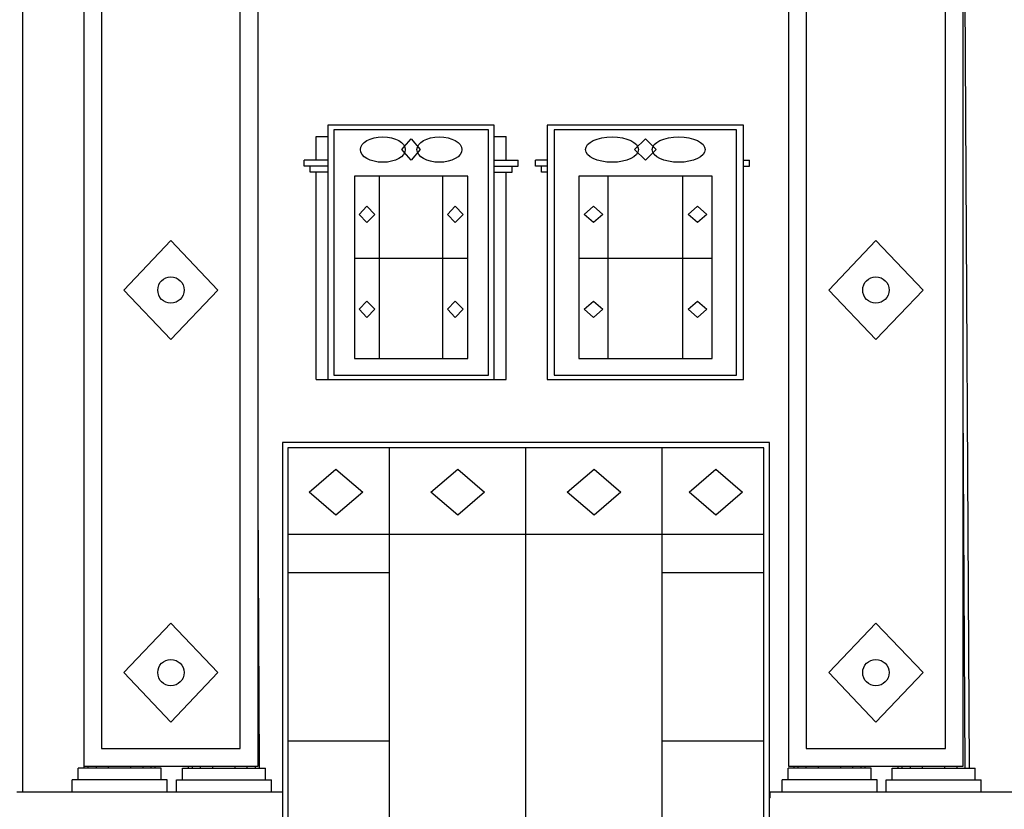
# Model space of a CAD drawing. Header units: inches. Extents: x 651 to 939, y 702 to 883.
# Tile 4 of 11: x 762 to 837, y 764 to 823. Entities that reach past the tile are written whole.
import ezdxf

# ---------------------------------------------------------------- set-up
doc = ezdxf.new("R2010")
doc.units = ezdxf.units.IN
doc.header["$MEASUREMENT"] = 0
for name, color, linetype, lineweight in [('01_EXISTING_RETAINED', 7, 'Continuous', 25), ('02_NEW_FACADE', 7, 'Continuous', 25), ('03_NEW_WINDOWS', 7, 'Continuous', 25), ('04_GLAZED_ENCLOSURES', 7, 'Continuous', 25)]:
    doc.layers.add(name, color=color, linetype=linetype, lineweight=lineweight)

# ---------------------------------------------------------------- blocks, each defined once
blk = doc.blocks.new('C_ENCLOSURE_07')
at = {"layer": '04_GLAZED_ENCLOSURES'}
for points in [[(18.45, -14.5), (18.45, 14.5), (-18.45, 14.5), (-18.45, -14.5)], [(18.03, -14.08), (18.03, 14.08), (-18.03, 14.08), (-18.03, -14.08)], [(-16.4205, 10.73), (-14.391, 12.47), (-12.3615, 10.73), (-14.391, 8.99)], [(-7.1955, 10.73), (-5.166, 12.47), (-3.1365, 10.73), (-5.166, 8.99)], [(3.1365, 10.73), (5.166, 12.47), (7.1955, 10.73), (5.166, 8.99)], [(12.3615, 10.73), (14.391, 12.47), (16.4205, 10.73), (14.391, 8.99)]]:
    blk.add_lwpolyline(points, close=True, dxfattribs=at)
for points in [[(-10.332, -14.08), (-10.332, 14.08)], [(0, -14.08), (0, 14.08)], [(10.332, -14.08), (10.332, 14.08)], [(-18.03, 7.54), (18.03, 7.54)], [(-18.03, 4.64), (-10.332, 4.64)], [(10.332, 4.64), (18.03, 4.64)], [(-18.03, -8.12), (-10.332, -8.12)], [(10.332, -8.12), (18.03, -8.12)]]:
    blk.add_lwpolyline(points, dxfattribs=at)
blk = doc.blocks.new('C_WINDOW_19')
at = {"layer": '03_NEW_WINDOWS'}
for points in [[(6.307, -9.642), (6.307, 9.642), (-6.307, 9.642), (-6.307, -9.642)], [(5.866, -9.295), (5.866, 9.295), (-5.866, 9.295), (-5.866, -9.295)], [(-0.694, 7.791), (0, 8.601), (0.694, 7.791), (0, 6.981)], [(4.289, -8.042), (4.289, 5.785), (-4.289, 5.785), (-4.289, -8.042)], [(-3.945, 2.881), (-3.345, 3.504), (-2.746, 2.881), (-3.345, 2.259)], [(2.746, 2.881), (3.345, 3.504), (3.945, 2.881), (3.345, 2.259)], [(-3.945, -4.309), (-3.345, -3.686), (-2.746, -4.309), (-3.345, -4.931)], [(2.746, -4.309), (3.345, -3.686), (3.945, -4.309), (3.345, -4.931)]]:
    blk.add_lwpolyline(points, close=True, dxfattribs=at)
for points in [[(-2.402, -8.042), (-2.402, 5.785)], [(2.402, -8.042), (2.402, 5.785)], [(-4.289, -0.437), (4.289, -0.437)]]:
    blk.add_lwpolyline(points, dxfattribs=at)
for centre in [(-2.144, 7.791), (2.144, 7.791)]:
    blk.add_ellipse(centre, major_axis=(1.703, 0), ratio=0.566191, dxfattribs=at)
blk = doc.blocks.new('C_WINDOW_21')
at = {"layer": '03_NEW_WINDOWS'}
for points in [[(7.431, -9.642), (7.431, 9.642), (-7.431, 9.642), (-7.431, -9.642)], [(6.911, -9.295), (6.911, 9.295), (-6.911, 9.295), (-6.911, -9.295)], [(-0.817, 7.791), (0, 8.601), (0.817, 7.791), (0, 6.981)], [(5.053, -8.042), (5.053, 5.785), (-5.053, 5.785), (-5.053, -8.042)], [(-4.647, 2.881), (-3.941, 3.504), (-3.235, 2.881), (-3.941, 2.259)], [(3.235, 2.881), (3.941, 3.504), (4.647, 2.881), (3.941, 2.259)], [(-4.647, -4.309), (-3.941, -3.686), (-3.235, -4.309), (-3.941, -4.931)], [(3.235, -4.309), (3.941, -3.686), (4.647, -4.309), (3.941, -4.931)]]:
    blk.add_lwpolyline(points, close=True, dxfattribs=at)
for points in [[(-2.83, -8.042), (-2.83, 5.785)], [(2.83, -8.042), (2.83, 5.785)], [(-5.053, -0.437), (5.053, -0.437)]]:
    blk.add_lwpolyline(points, dxfattribs=at)
for centre in [(-2.526, 7.791), (2.526, 7.791)]:
    blk.add_ellipse(centre, major_axis=(2.006, 0), ratio=0.480582, dxfattribs=at)

msp = doc.modelspace()

# ---------------------------------------------------------------- linework, layer by layer
at = {"layer": '01_EXISTING_RETAINED'}
for p, q in [((762.363, 866.834), (762.363, 764.974)), ((834.107, 766.772), (833.672, 846.773)), ((784.595, 812.84), (784.595, 814.637)), ((784.595, 814.637), (785.479, 814.637)), ((798.123, 814.637), (799.007, 814.637)), ((799.007, 812.84), (799.007, 814.637)), ((783.696, 812.39), (783.696, 812.84)), ((785.479, 812.84), (783.696, 812.84)), ((798.123, 812.84), (799.906, 812.84)), ((799.906, 812.39), (799.906, 812.84)), ((801.225, 812.39), (801.225, 812.84)), ((802.108, 812.84), (801.225, 812.84)), ((817, 812.84), (817.434, 812.84)), ((817.434, 812.39), (817.434, 812.84)), ((785.479, 812.39), (783.696, 812.39)), ((784.146, 811.941), (784.146, 812.39)), ((785.479, 811.941), (784.146, 811.941)), ((784.595, 796.21), (784.595, 811.941)), ((798.123, 812.39), (799.906, 812.39)), ((798.123, 811.941), (799.457, 811.941)), ((799.007, 796.21), (799.007, 811.941)), ((799.457, 811.941), (799.457, 812.39)), ((802.108, 812.39), (801.225, 812.39)), ((801.674, 811.941), (801.674, 812.39)), ((802.108, 811.941), (801.674, 811.941)), ((817, 812.39), (817.434, 812.39)), ((784.595, 796.21), (785.479, 796.21)), ((798.123, 796.21), (799.007, 796.21)), ((833.801, 766.772), (833.65, 794.474)), ((780.312, 766.772), (780.2, 787.4)), ((772.866, 766.772), (766.574, 766.772)), ((766.574, 765.873), (766.574, 766.772)), ((767.024, 766.772), (767.024, 766.9)), ((767.33, 766.772), (767.331, 766.9)), ((767.951, 766.772), (767.952, 766.9)), ((768.87, 766.772), (768.871, 766.9)), ((770.571, 766.772), (770.57, 766.9)), ((771.489, 766.772), (771.489, 766.9)), ((772.111, 766.772), (772.11, 766.9)), ((772.417, 766.772), (772.416, 766.9)), ((772.866, 765.873), (772.866, 766.772)), ((774.469, 765.873), (774.469, 766.772)), ((774.469, 766.772), (780.762, 766.772)), ((774.919, 766.772), (774.919, 766.9)), ((775.225, 766.772), (775.226, 766.9)), ((775.846, 766.772), (775.847, 766.9)), ((776.765, 766.772), (776.766, 766.9)), ((778.466, 766.772), (778.465, 766.9)), ((779.384, 766.772), (779.384, 766.9)), ((780.006, 766.772), (780.005, 766.9)), ((780.762, 765.873), (780.762, 766.772)), ((826.661, 766.772), (820.369, 766.772)), ((820.369, 765.873), (820.369, 766.772)), ((820.819, 766.772), (820.819, 766.9)), ((821.125, 766.772), (821.126, 766.9)), ((821.746, 766.772), (821.747, 766.9)), ((822.665, 766.772), (822.666, 766.9)), ((824.365, 766.772), (824.365, 766.9)), ((825.284, 766.772), (825.284, 766.9)), ((825.905, 766.772), (825.905, 766.9)), ((826.212, 766.772), (826.211, 766.9)), ((826.661, 765.873), (826.661, 766.772)), ((828.264, 765.873), (828.264, 766.772)), ((828.264, 766.772), (834.556, 766.772)), ((828.714, 766.772), (828.714, 766.9)), ((829.02, 766.772), (829.021, 766.9)), ((829.641, 766.772), (829.642, 766.9)), ((830.56, 766.772), (830.561, 766.9)), ((832.26, 766.772), (832.26, 766.9)), ((833.179, 766.772), (833.179, 766.9)), ((834.556, 765.873), (834.556, 766.772)), ((773.316, 765.873), (766.125, 765.873)), ((766.125, 764.974), (766.125, 765.873)), ((773.316, 764.974), (773.316, 765.873)), ((774.02, 764.974), (774.02, 765.873)), ((774.02, 765.873), (781.211, 765.873)), ((781.211, 764.974), (781.211, 765.873)), ((827.111, 765.873), (819.92, 765.873)), ((819.92, 764.974), (819.92, 765.873)), ((827.111, 764.974), (827.111, 765.873)), ((827.815, 764.974), (827.815, 765.873)), ((827.815, 765.873), (835.006, 765.873)), ((835.006, 764.974), (835.006, 765.873)), ((761.913, 764.974), (782.03, 764.974)), ((819.021, 764.974), (839.218, 764.974)), ((819.021, 764.524), (819.021, 764.974)), ((819.021, 764.524), (818.97, 764.524))]:
    msp.add_line(p, q, dxfattribs=at)
at = {"layer": '02_NEW_FACADE'}
for points in [[(780.2, 766.9), (780.2, 847.65), (767, 847.65), (767, 766.9)], [(833.65, 766.9), (833.65, 847.65), (820.4, 847.65), (820.4, 766.9)], [(778.85, 768.25), (778.85, 846.3), (768.35, 846.3), (768.35, 768.25)], [(832.3, 768.25), (832.3, 846.3), (821.75, 846.3), (821.75, 768.25)], [(770.036, 803), (773.6, 806.75), (777.164, 803), (773.6, 799.25)], [(823.447, 803), (827.025, 806.75), (830.602, 803), (827.025, 799.25)], [(770.036, 774), (773.6, 777.75), (777.164, 774), (773.6, 770.25)], [(823.447, 774), (827.025, 777.75), (830.602, 774), (827.025, 770.25)]]:
    msp.add_lwpolyline(points, close=True, dxfattribs=at)
for centre in [(773.6, 803), (827.025, 803), (773.6, 774), (827.025, 774)]:
    msp.add_circle(centre, 1, dxfattribs=at)

# ---------------------------------------------------------------- block references
at = {"layer": '03_NEW_WINDOWS'}
for name, p in [('C_WINDOW_19', (791.801, 805.852)), ('C_WINDOW_21', (809.554, 805.852))]:
    msp.add_blockref(name, p, dxfattribs=at)
at = {"layer": '04_GLAZED_ENCLOSURES'}
msp.add_blockref('C_ENCLOSURE_07', (800.5, 776.95), dxfattribs=at)

doc.saveas('drawing.dxf')
